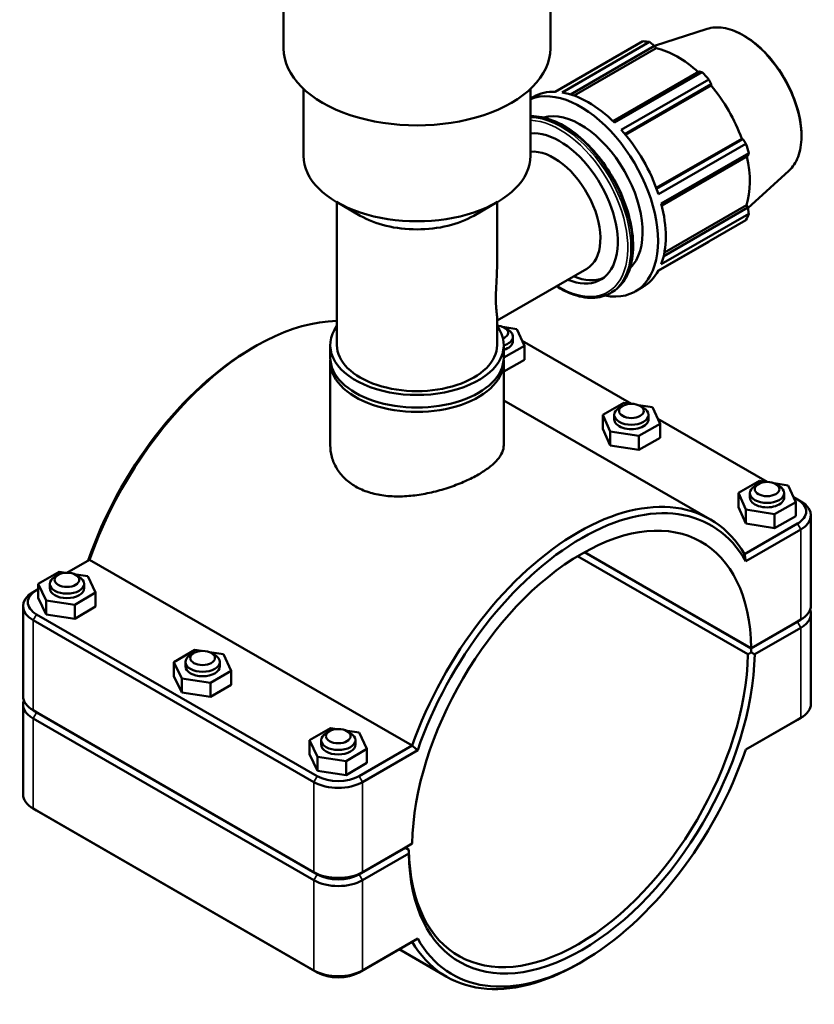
# Model space of a CAD drawing. Header units: millimetres. Extents: x 0 to 1033, y -35 to 1466.
# Tile 7 of 9: x 802 to 1033, y 738 to 1026. Entities that reach past the tile are written whole.
import ezdxf

# ---------------------------------------------------------------- set-up
doc = ezdxf.new("R2010")
doc.units = ezdxf.units.MM
doc.layers.add('Visible (ISO)', color=7, linetype='Continuous', lineweight=50)
doc.layers.add('Visible Narrow (ISO)', color=7, linetype='Continuous', lineweight=35)

msp = doc.modelspace()

# ---------------------------------------------------------------- linework, layer by layer
at = {"layer": 'Visible (ISO)'}
for p, q in [((878.53, 1017.204), (878.53, 1048.551)), ((956.434, 1017.204), (956.434, 1048.551)), ((1002.146, 1022.907), (986.758, 1018.012)), ((957.837, 1004.576), (983.378, 1019.285)), ((985.354, 1019.093), (959.812, 1004.385)), ((962.245, 1003.821), (986.813, 1017.969)), ((963.33, 1003.462), (987.264, 1017.245)), ((986.813, 1017.969), (987.264, 1017.245)), ((999.877, 1010.446), (974.726, 995.962)), ((975.136, 995.56), (1000.677, 1010.269)), ((1002.653, 1008.185), (977.111, 993.477)), ((884.372, 985.857), (884.372, 1005.388)), ((950.591, 985.857), (950.591, 1005.388)), ((978.176, 992.244), (1003.375, 1006.756)), ((978.364, 992.018), (1003.309, 1006.382)), ((1003.375, 1006.756), (1003.309, 1006.382)), ((950.591, 1002.561), (951.505, 1003.087)), ((987.312, 976.517), (1012.258, 990.882)), ((1012.258, 990.882), (1012.613, 990.756)), ((1012.613, 990.756), (987.413, 976.244)), ((987.947, 974.709), (1013.488, 989.418)), ((1014.306, 986.663), (988.765, 971.954)), ((988.909, 971.392), (1014.062, 985.877)), ((1026.004, 981.477), (1014.078, 970.654)), ((900.892, 968.416), (893.98, 972.427)), ((894.11, 930.707), (894.11, 972.351)), ((934.071, 968.416), (940.983, 972.427)), ((940.853, 954.559), (940.853, 972.351)), ((1014.062, 970.772), (989.486, 956.62)), ((989.715, 957.733), (1013.662, 971.523)), ((1013.662, 971.523), (1014.062, 970.772)), ((988.765, 954.238), (1014.306, 968.946)), ((1013.488, 967.133), (987.947, 952.425)), ((987.909, 952.355), (1002.653, 960.845)), ((940.853, 937.87), (967.015, 952.936)), ((973.935, 945.843), (974.393, 946.107)), ((981.18, 946.323), (983.443, 947.626)), ((940.853, 930.707), (940.853, 938.577)), ((942.521, 935.982), (946.619, 935.336)), ((943.018, 935.741), (944.012, 935.165)), ((946.619, 935.336), (948.816, 930.512)), ((892.163, 927.028), (892.163, 930.707)), ((942.8, 927.028), (942.8, 930.707)), ((945.463, 933.136), (945.463, 931.828)), ((948.167, 931.937), (980.094, 913.551)), ((869.192, 929.663), (870.178, 930.235)), ((948.816, 930.512), (942.8, 927.085)), ((948.816, 926.424), (948.816, 930.512)), ((892.163, 901.513), (892.163, 925.802)), ((948.816, 926.424), (942.8, 922.997)), ((942.8, 901.513), (942.8, 925.802)), ((942.8, 914.561), (1003, 879.894)), ((971.708, 910.342), (977.864, 913.849)), ((977.864, 913.849), (979.793, 913.545)), ((977.505, 912.938), (976.511, 912.362)), ((982.119, 913.179), (986.217, 912.533)), ((982.616, 912.938), (983.61, 912.362)), ((986.217, 912.533), (988.414, 907.709)), ((971.708, 906.254), (971.708, 910.342)), ((973.904, 905.518), (971.708, 910.342)), ((975.061, 910.333), (975.061, 909.025)), ((988.414, 907.709), (982.257, 904.201)), ((985.061, 910.333), (985.061, 909.025)), ((987.765, 909.134), (1019.692, 890.748)), ((988.414, 903.621), (988.414, 907.709)), ((973.904, 901.43), (971.708, 906.254)), ((982.257, 904.201), (973.904, 905.518)), ((973.904, 901.43), (973.904, 905.518)), ((982.257, 900.114), (982.257, 904.201)), ((988.414, 903.621), (982.257, 900.114)), ((982.257, 900.114), (973.904, 901.43)), ((1011.306, 887.539), (1017.462, 891.046)), ((1017.462, 891.046), (1019.391, 890.742)), ((1021.717, 890.376), (1025.815, 889.73)), ((1011.306, 883.451), (1011.306, 887.539)), ((1013.502, 882.715), (1011.306, 887.539)), ((1014.659, 887.53), (1014.659, 886.222)), ((1017.103, 890.135), (1016.109, 889.559)), ((1022.214, 890.135), (1023.208, 889.559)), ((1024.659, 887.53), (1024.659, 886.222)), ((1025.815, 889.73), (1028.012, 884.906)), ((1028.012, 884.906), (1021.855, 881.398)), ((1027.363, 886.331), (1028.533, 885.657)), ((1028.012, 880.818), (1028.012, 884.906)), ((1028.556, 885.643), (1029.55, 885.067)), ((1013.502, 878.627), (1011.306, 883.451)), ((1021.855, 881.398), (1013.502, 882.715)), ((1013.502, 878.627), (1013.502, 882.715)), ((1021.855, 877.311), (1021.855, 881.398)), ((1028.012, 880.818), (1021.855, 877.311)), ((1032.466, 854.706), (1032.466, 880.99)), ((1028.533, 878.612), (1013.072, 869.709)), ((1013.452, 867.643), (1029.523, 876.898)), ((1021.855, 877.311), (1013.502, 878.627)), ((1015.062, 842.2), (966.334, 870.261)), ((1015.052, 842.28), (966.399, 870.298)), ((815.271, 864.28), (821.891, 868.092)), ((821.891, 868.092), (916.078, 813.854)), ((964.348, 869.108), (1014.062, 840.48)), ((813.018, 864.565), (806.928, 861.02)), ((814.964, 864.271), (813.018, 864.565)), ((812.749, 863.668), (811.756, 863.091)), ((821.396, 863.3), (817.36, 863.909)), ((817.86, 863.668), (818.854, 863.091)), ((823.682, 858.49), (821.396, 863.3)), ((806.407, 859.176), (805.413, 858.599)), ((806.431, 859.189), (806.928, 859.475)), ((806.928, 861.02), (809.214, 856.209)), ((806.928, 856.932), (806.928, 861.02)), ((810.305, 859.755), (810.305, 861.063)), ((820.305, 859.755), (820.305, 861.063)), ((809.214, 852.122), (806.928, 856.932)), ((809.214, 856.209), (817.591, 854.944)), ((809.214, 852.122), (809.214, 856.209)), ((817.591, 854.944), (823.682, 858.49)), ((823.682, 854.402), (823.682, 858.49)), ((802.497, 828.238), (802.497, 854.522)), ((817.591, 850.857), (817.591, 854.944)), ((823.682, 854.402), (817.591, 850.857)), ((805.441, 850.43), (887.394, 803.236)), ((888.384, 804.951), (806.431, 852.145)), ((817.591, 850.857), (809.214, 852.122)), ((1029.523, 850.614), (1015.052, 842.28)), ((1028.556, 850.053), (1029.55, 850.629)), ((1032.466, 826.051), (1032.466, 852.335)), ((1015.062, 842.282), (1028.533, 850.039)), ((1028.533, 849.957), (1015.062, 842.2)), ((1016.042, 840.48), (1029.523, 848.243)), ((852.616, 841.762), (846.526, 838.217)), ((854.562, 841.468), (852.616, 841.762)), ((1015.052, 842.28), (1015.062, 842.282)), ((1015.062, 842.2), (1015.057, 841.058)), ((852.347, 840.865), (851.354, 840.288)), ((860.994, 840.497), (856.958, 841.106)), ((857.458, 840.865), (858.452, 840.288)), ((863.28, 835.687), (860.994, 840.497)), ((846.526, 838.217), (848.812, 833.406)), ((846.526, 834.129), (846.526, 838.217)), ((849.903, 836.952), (849.903, 838.26)), ((859.903, 836.952), (859.903, 838.26)), ((848.812, 829.319), (846.526, 834.129)), ((848.812, 833.406), (857.189, 832.142)), ((848.812, 829.319), (848.812, 833.406)), ((857.189, 832.142), (863.28, 835.687)), ((863.28, 831.599), (863.28, 835.687)), ((857.189, 828.054), (857.189, 832.142)), ((863.28, 831.599), (857.189, 828.054)), ((857.189, 828.054), (848.812, 829.319)), ((802.497, 799.583), (802.497, 825.867)), ((806.407, 823.585), (805.413, 824.162)), ((887.394, 776.952), (805.441, 824.146)), ((805.441, 821.775), (887.394, 774.581)), ((806.431, 823.571), (888.384, 776.377)), ((888.384, 776.296), (806.431, 823.49)), ((1013.45, 812.699), (1028.533, 821.384)), ((1029.523, 821.959), (1013.452, 812.704)), ((1028.556, 821.398), (1029.55, 821.974)), ((892.214, 818.959), (886.124, 815.414)), ((894.16, 818.665), (892.214, 818.959)), ((891.945, 818.062), (890.952, 817.485)), ((900.591, 817.694), (896.556, 818.303)), ((897.056, 818.062), (898.05, 817.485)), ((902.878, 812.884), (900.591, 817.694)), ((886.124, 815.414), (888.41, 810.603)), ((886.124, 811.326), (886.124, 815.414)), ((889.501, 814.149), (889.501, 815.457)), ((896.787, 809.339), (902.878, 812.884)), ((899.501, 814.149), (899.501, 815.457)), ((916.078, 813.854), (900.617, 804.951)), ((902.878, 808.796), (902.878, 812.884)), ((888.41, 806.516), (886.124, 811.326)), ((888.41, 810.603), (896.787, 809.339)), ((888.41, 806.516), (888.41, 810.603)), ((901.607, 803.236), (917.678, 812.49)), ((896.787, 805.251), (896.787, 809.339)), ((902.878, 808.796), (896.787, 805.251)), ((896.787, 805.251), (888.41, 806.516)), ((806.407, 794.93), (805.413, 795.507)), ((887.394, 748.297), (805.441, 795.491)), ((806.431, 794.916), (888.384, 747.722)), ((900.617, 776.377), (914.088, 784.135)), ((914.088, 784.053), (900.617, 776.296)), ((916.078, 785.285), (901.607, 776.952)), ((914.017, 784.094), (914.088, 784.053)), ((915.088, 783.484), (914.023, 784.098)), ((914.088, 784.135), (916.078, 785.285)), ((915.08, 783.485), (914.088, 784.053)), ((901.607, 774.581), (915.088, 782.344)), ((900.617, 747.722), (916.078, 756.625)), ((917.678, 757.551), (901.607, 748.297)), ((912.27, 754.433), (926.149, 746.44)), ((965.772, 750.91), (964.786, 750.338))]:
    msp.add_line(p, q, dxfattribs=at)
for centre, major_axis, ratio, start_param, end_param in [((917.482, 1017.204), (-38.952, 0), 0.5758617, 0, 3.1415927), ((993.016, 990.065), (-15.969, 27.731), 0.5780931, 5.8451561, 5.9396837), ((993.592, 990.397), (14.851, -25.79), 0.5780931, 2.0696433, 2.6635608), ((993.016, 990.065), (15.969, -27.731), 0.5780931, 1.9181653, 2.0126929), ((965.211, 974.053), (-15.969, 27.731), 0.5780931, 2.680115, 6.2022385), ((993.592, 990.397), (14.851, -25.79), 0.5780931, 1.2672974, 1.8781627), ((967.474, 975.357), (-15.969, 27.731), 0.5780931, 5.9396837, 6.2831853), ((967.474, 975.357), (15.969, -27.731), 0.5780931, 2.0126929, 2.7035635), ((965.211, 974.053), (-12.775, 22.185), 0.5780931, 3.2821048, 6.1426732), ((959.11, 970.54), (-11.977, 20.798), 0.5780931, 2.4980915, 6.0256281), ((967.474, 975.357), (15.969, -27.731), 0.5780931, 1.2272947, 1.9181653), ((993.016, 990.065), (15.969, -27.731), 0.5780931, 1.1327672, 1.2272947), ((917.482, 985.857), (-33.109, 0), 0.5758617, 0, 3.1415927), ((957.433, 969.574), (-9.581, 16.638), 0.5780931, 3.1415927, 6.0279278), ((993.592, 990.397), (14.851, -25.79), 0.5780931, 0.4818993, 1.0759774), ((967.474, 975.357), (15.969, -27.731), 0.5780931, 0.4418966, 1.1327672), ((917.482, 977.895), (23.371, 0), 0.5758617, 3.9231383, 5.5016397), ((993.016, 990.065), (15.969, -27.731), 0.5780931, 0.347369, 0.4418966), ((960.827, 971.529), (11.977, -20.798), 0.5780931, 5.6396842, 6.21171), ((967.474, 975.357), (15.969, -27.731), 0.5780931, 0, 0.347369), ((870.388, 867.406), (38.425, 66.727), 0.5780931, 0.3326597, 1.8823989), ((917.482, 930.707), (-25.319, 0), 0.5758617, 5.8883942, 9.8195691), ((940.463, 934.281), (3.6, 0), 0.5758617, 5.3428147, 7.7453711), ((940.463, 933.136), (5, 0), 0.5758617, 5.1989241, 7.0647309), ((917.482, 930.707), (-23.371, 0), 0.5758617, 0, 3.1415927), ((940.463, 931.828), (5, 0), 0.5758617, 5.1989241, 6.2831853), ((869.398, 867.976), (-37.727, -65.514), 0.5780931, 3.9289245, 5.0352196), ((917.482, 925.802), (-25.319, 0), 0.5758617, 6.2411184, 9.4668449), ((917.482, 927.028), (-25.319, 0), 0.5758617, 0, 3.1415927), ((980.061, 910.333), (5, 0), 0.5758617, 2.360047, 7.0647309), ((980.061, 909.025), (-5, 0), 0.5758617, 0, 3.1415927), ((964.575, 813.167), (38.425, 66.727), 0.5780931, 5.9677153, 8.1655843), ((1019.659, 887.53), (5, 0), 0.5758617, 2.360047, 7.0647309), ((965.565, 812.597), (34.932, 60.661), 0.5780931, 5.5165692, 8.6167303), ((965.565, 812.597), (37.727, 65.514), 0.5780931, 5.9564074, 8.1768921), ((1019.659, 886.222), (-5, 0), 0.5758617, 0, 3.1415927), ((1022.416, 882.135), (8.65, 0), 0.5758617, 5.4977871, 7.0685835), ((1022.416, 880.99), (10.05, 0), 0.5758617, 5.4977871, 7.0647309), ((815.305, 861.063), (-5, 0), 0.5758617, 5.5016397, 10.2063236), ((812.547, 855.667), (-8.65, 0), 0.5758617, 5.4977871, 7.0685835), ((815.305, 859.755), (5, 0), 0.5758617, 3.1415927, 6.2831853), ((812.547, 854.522), (-10.05, 0), 0.5758617, 5.5016397, 7.0685835), ((1022.416, 854.706), (10.05, 0), 0.5758617, 5.4977871, 6.2831853), ((1022.416, 852.335), (10.05, 0), 0.5758617, 5.4977871, 6.4894768), ((1022.416, 853.48), (-8.65, 0), 0.5758617, 2.3561945, 2.5122511), ((1022.416, 853.561), (8.65, 0), 0.5758617, 5.4977871, 5.5016397), ((964.54, 813.188), (-70, -40.467), 0.0016725, 2.3759423, 2.3759434), ((854.903, 838.26), (-5, 0), 0.5758617, 5.5016397, 10.2063236), ((965.565, 812.597), (-35.631, -61.874), 0.5780931, 5.516163, 8.6171366), ((964.575, 813.167), (-34.932, -60.661), 0.5780931, 5.5165681, 8.6167315), ((854.903, 836.952), (5, 0), 0.5758617, 3.1415927, 6.2831853), ((812.547, 828.238), (-10.05, 0), 0.5758617, 0, 0.7853982), ((812.547, 825.867), (-10.05, 0), 0.5758617, 6.0768939, 7.0685835), ((1022.416, 826.051), (10.05, 0), 0.5758617, 5.4977871, 6.2831853), ((812.547, 827.012), (-8.65, 0), 0.5758617, 0.6293416, 0.7853982), ((812.547, 827.094), (8.65, 0), 0.5758617, 3.9231383, 3.9269908), ((1022.416, 824.906), (8.65, 0), 0.5758617, 5.4977871, 5.5016397), ((894.501, 815.457), (-5, 0), 0.5758617, 5.5016397, 10.2063236), ((894.501, 814.149), (5, 0), 0.5758617, 3.1415927, 6.2831853), ((965.565, 812.597), (-37.727, -65.514), 0.5780931, 5.9564074, 8.1768921), ((894.501, 808.473), (-8.65, 0), 0.5758617, 0.7853982, 2.3561945), ((894.501, 807.328), (10.05, 0), 0.5758617, 3.9269908, 5.4977871), ((812.547, 799.583), (-10.05, 0), 0.5758617, 0, 0.7853982), ((812.547, 798.439), (8.65, 0), 0.5758617, 3.9231383, 3.9269908), ((894.501, 781.044), (-10.05, 0), 0.5758617, 0.7853982, 2.3561945), ((894.501, 779.9), (8.65, 0), 0.5758617, 3.9269908, 5.4977871), ((894.501, 779.818), (-8.65, 0), 0.5758617, 0.7853982, 2.3561945), ((894.501, 778.673), (10.05, 0), 0.5758617, 3.9269908, 5.4977871), ((964.575, 813.167), (-38.425, -66.727), 0.5780931, 5.9677153, 7.0705172), ((894.501, 752.389), (-10.05, 0), 0.5758617, 0.7853982, 2.3561945), ((894.501, 751.245), (8.65, 0), 0.5758617, 3.9269908, 5.4977871)]:
    msp.add_ellipse(centre, major_axis=major_axis, ratio=ratio, start_param=start_param, end_param=end_param, dxfattribs=at)
for centre in [(980.061, 911.478), (1019.659, 888.675), (815.305, 862.207), (854.903, 839.404), (894.501, 816.601)]:
    msp.add_ellipse(centre, major_axis=(3.6, 0), ratio=0.5758617, dxfattribs=at)
for points, knots in [([(1002.146, 1022.907), (1003.591, 1023.367), (1005.194, 1023.464), (1008.613, 1022.946), (1010.437, 1022.302), (1014.106, 1020.327), (1015.949, 1018.984), (1019.453, 1015.748), (1021.112, 1013.856), (1024.081, 1009.714), (1025.392, 1007.466), (1027.537, 1002.838), (1028.371, 1000.458), (1029.476, 995.798), (1029.747, 993.519), (1029.687, 989.285), (1029.355, 987.331), (1028.103, 983.971), (1027.189, 982.556), (1026.013, 981.485), (1026.009, 981.481), (1026.004, 981.477)], [5.6249709, 5.6249709, 5.6249709, 5.6249709, 5.9314049, 5.9314049, 6.2509755, 6.2509755, 6.575394, 6.575394, 6.8994588, 6.8994588, 7.2228872, 7.2228872, 7.5462961, 7.5462961, 7.8703122, 7.8703122, 8.1947749, 8.1947749, 8.5148199, 8.5148199, 8.5160634, 8.5160634, 8.5160634, 8.5160634]), ([(950.591, 997.412), (950.683, 997.416), (950.775, 997.419), (952.826, 997.463), (954.921, 997.053), (959.234, 995.381), (961.456, 994.099), (965.775, 990.798), (967.87, 988.779), (971.722, 984.213), (973.478, 981.668), (976.477, 976.31), (977.721, 973.497), (979.573, 967.88), (980.18, 965.076), (980.69, 959.752), (980.592, 957.232), (979.68, 952.74), (978.869, 950.764), (976.813, 947.888), (975.687, 946.852), (974.393, 946.107)], [5.7913987, 5.7913987, 5.7913987, 5.7913987, 5.8063048, 5.8063048, 6.1217514, 6.1217514, 6.4447817, 6.4447817, 6.7684363, 6.7684363, 7.0914614, 7.0914614, 7.4142435, 7.4142435, 7.7373378, 7.7373378, 8.061055, 8.061055, 8.3836422, 8.3836422, 8.6413135, 8.6413135, 8.6413135, 8.6413135]), ([(940.853, 954.559), (940.852, 953.623), (940.829, 952.683), (940.739, 950.377), (940.658, 949.023), (940.527, 946.464), (940.481, 945.259), (940.481, 943.092), (940.527, 942.165), (940.658, 940.605), (940.739, 939.97), (940.829, 939.11), (940.852, 938.819), (940.853, 938.577)], [5.1791268, 5.1791268, 5.1791268, 5.1791268, 5.447741, 5.447741, 5.8452543, 5.8452543, 6.2427676, 6.2427676, 6.6402808, 6.6402808, 7.0377941, 7.0377941, 7.3064083, 7.3064083, 7.3064083, 7.3064083]), ([(973.935, 945.843), (972.395, 944.956), (970.62, 944.485), (966.758, 944.402), (964.663, 944.812), (961.094, 946.195), (959.639, 946.941), (958.196, 947.858)], [2.3581282, 2.3581282, 2.3581282, 2.3581282, 2.66471212, 2.66471212, 2.98015878, 2.98015878, 3.1929947, 3.1929947, 3.1929947, 3.1929947]), ([(892.163, 901.513), (892.163, 900.384), (892.313, 899.215), (892.948, 896.909), (893.433, 895.772), (894.72, 893.639), (895.523, 892.641), (897.385, 890.861), (898.445, 890.08), (899.579, 889.428)], [13.4606744, 13.4606744, 13.4606744, 13.4606744, 13.9415331, 13.9415331, 14.4223918, 14.4223918, 14.9032505, 14.9032505, 15.3841092, 15.3841092, 15.3841092, 15.3841092]), ([(899.579, 889.428), (900.712, 888.775), (901.99, 888.209), (904.768, 887.317), (906.266, 886.99), (909.385, 886.586), (911.008, 886.509), (914.266, 886.573), (915.901, 886.714), (919.061, 887.151), (920.697, 887.462), (923.955, 888.249), (925.578, 888.723), (928.697, 889.789), (930.196, 890.38), (932.974, 891.624), (934.252, 892.276), (936.518, 893.58), (937.577, 894.275), (939.44, 895.703), (940.243, 896.437), (941.53, 897.909), (942.015, 898.649), (942.65, 900.104), (942.8, 900.821), (942.8, 901.513)], [0, 0, 0, 0, 0.4808587, 0.4808587, 0.9617174, 0.9617174, 1.442576, 1.442576, 1.9234347, 1.9234347, 2.4040829, 2.4040829, 2.884731, 2.884731, 3.3653791, 3.3653791, 3.8460273, 3.8460273, 4.3266754, 4.3266754, 4.8073236, 4.8073236, 5.2879717, 5.2879717, 5.7686199, 5.7686199, 5.7686199, 5.7686199])]:
    msp.add_open_spline(points, degree=3, knots=knots, dxfattribs=at)
for points, weights in [([(986.813, 1017.969), (986.101, 1018.521), (985.354, 1019.093)], [1.00139794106, 1.00110742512, 1]), ([(1000.677, 1010.269), (1000.272, 1010.361), (999.877, 1010.446)], [1, 1.00110742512, 1.00139794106]), ([(1003.375, 1006.756), (1003.025, 1007.458), (1002.653, 1008.185)], [1.00139794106, 1.00110742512, 1]), ([(1013.488, 989.418), (1013.045, 990.102), (1012.613, 990.756)], [1, 1.00110742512, 1.00139794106]), ([(1014.062, 985.877), (1014.185, 986.264), (1014.306, 986.663)], [1.00139794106, 1.00110742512, 1]), ([(1014.306, 968.946), (1014.185, 969.88), (1014.062, 970.772)], [1, 1.00110742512, 1.00139794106]), ([(1002.653, 960.845), (1002.671, 960.88), (1002.69, 960.915)], [1, 1.0000558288, 1.00010958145]), ([(1015.057, 841.058), (1014.556, 840.768), (1014.062, 840.48)], [1.00580231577, 1.00874341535, 1.01164224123]), ([(915.088, 783.484), (915.083, 783.485), (915.08, 783.485)], [1.01164224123, 1.00874341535, 1.00580231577])]:
    msp.add_rational_spline(points, weights, degree=2, dxfattribs=at)
for points, degree in [([(1013.452, 867.643), (1013.327, 868.332), (1013.2, 869.021), (1013.072, 869.709)], 3), ([(1015.057, 841.058), (1015.548, 840.771), (1016.042, 840.48)], 2), ([(917.678, 812.49), (917.143, 812.944), (916.61, 813.398), (916.078, 813.854)], 3), ([(915.088, 782.344), (915.083, 782.917), (915.08, 783.485)], 2), ([(917.678, 757.551), (917.143, 757.242), (916.61, 756.934), (916.078, 756.625)], 3)]:
    msp.add_open_spline(points, degree=degree, dxfattribs=at)
at = {"layer": 'Visible Narrow (ISO)'}
for p, q in [((1028.533, 878.612), (1029.523, 876.898)), ((1029.523, 876.898), (1029.523, 850.614)), ((806.431, 852.145), (805.441, 850.43)), ((805.441, 824.146), (805.441, 850.43)), ((1028.533, 850.039), (1029.523, 850.614)), ((1028.533, 849.957), (1029.523, 848.243)), ((1029.523, 848.243), (1029.523, 821.959)), ((806.431, 823.571), (805.441, 824.146)), ((806.431, 823.49), (805.441, 821.775)), ((805.441, 795.491), (805.441, 821.775)), ((1028.533, 821.384), (1029.523, 821.959)), ((888.384, 804.951), (887.394, 803.236)), ((900.617, 804.951), (901.607, 803.236)), ((887.394, 803.236), (887.394, 776.952)), ((901.607, 776.952), (901.607, 803.236)), ((806.431, 794.916), (805.441, 795.491)), ((888.384, 776.377), (887.394, 776.952)), ((888.384, 776.296), (887.394, 774.581)), ((900.617, 776.377), (901.607, 776.952)), ((900.617, 776.296), (901.607, 774.581)), ((887.394, 774.581), (887.394, 748.297)), ((901.607, 748.297), (901.607, 774.581)), ((888.384, 747.722), (887.394, 748.297)), ((900.617, 747.722), (901.607, 748.297))]:
    msp.add_line(p, q, dxfattribs=at)
for centre, major_axis, start_param, end_param in [((1012.567, 1001.324), (-12.023, 20.879), 3.2668427, 6.1579352), ((960.021, 971.065), (-14.372, 24.958), 3.1415927, 5.9811808), ((959.563, 970.801), (14.372, -24.958), 0, 2.8143436), ((959.11, 970.54), (-14.053, 24.403), 2.3210416, 5.9418215)]:
    msp.add_ellipse(centre, major_axis=major_axis, ratio=0.5780931, start_param=start_param, end_param=end_param, dxfattribs=at)

doc.saveas('drawing.dxf')
